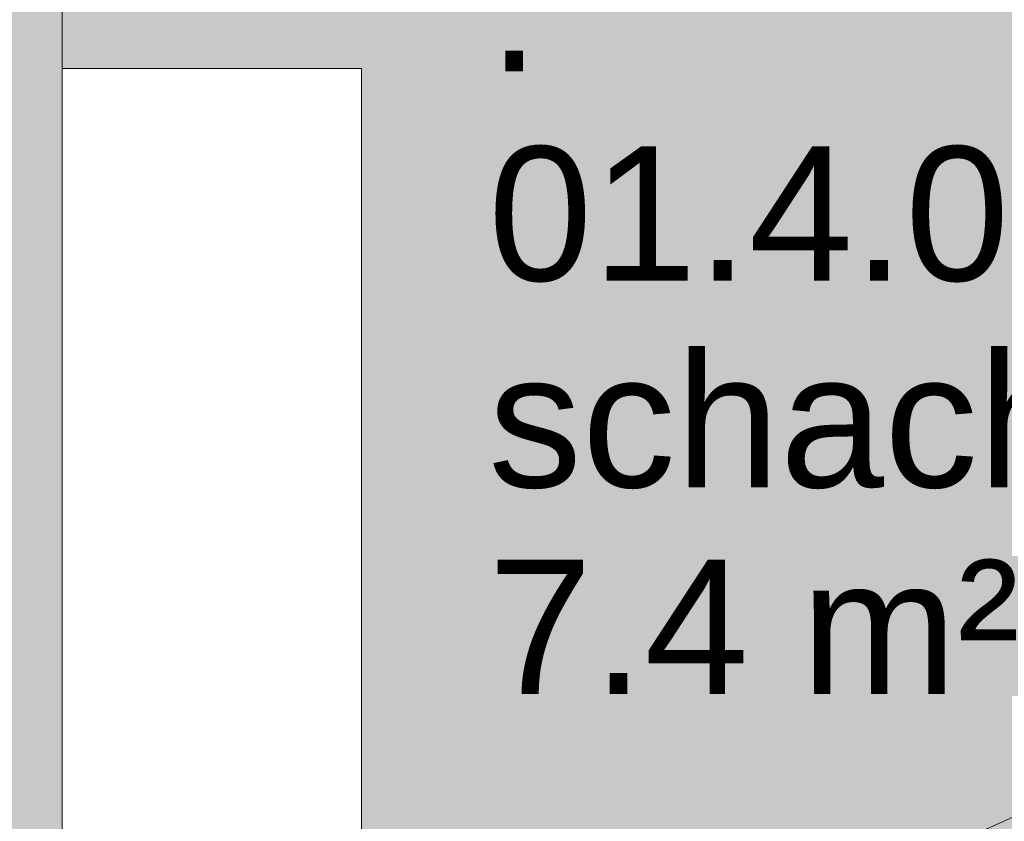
# Model space of a CAD drawing. Header units: millimetres. Extents: x -281 to 121694, y -16481 to 65128.
# Tile 174 of 256: x 18069 to 19022, y 16471 to 17247. Entities that reach past the tile are written whole.
import ezdxf

# ---------------------------------------------------------------- set-up
doc = ezdxf.new("R2010")
doc.units = ezdxf.units.MM
doc.linetypes.add('NLRS_Dash-0_6mm_Space-0_6mm_cpz', pattern=[1.2, 0.6, -0.6])
for name, color, linetype, lineweight in [('A--A2__Ruwbouw', 8, 'Continuous', 5), ('A--A45__Plafondafwerkingen', 8, 'Continuous', 5), ('A--L22__Binnenwanden', 2, 'Continuous', 5), ('A--L45__Plafondafwerkingen', 1, 'Continuous', 9), ('A--LD30__DetailPenMiddel', 3, 'NLRS_Dash-0_6mm_Space-0_6mm_cpz', 5), ('A--TR9__AlgVoorz', 1, 'Continuous', 5)]:
    doc.layers.add(name, color=color, linetype=linetype, lineweight=lineweight)
doc.styles.add('Arial_2', font='arial.ttf', dxfattribs={"height": 130})

# ---------------------------------------------------------------- blocks, each defined once
blk = doc.blocks.new('TBR-B-BWK-C-BES-ARC-R25_rvt-1-L_80_ 12')
at = {"layer": 'A--A2__Ruwbouw'}
h = blk.add_hatch(color=21, dxfattribs=at)
h.paths.add_polyline_path([(17938.87, 15810), (18110, 15810), (18110, 18545), (17860, 18545), (17860, 15810)])
h.paths.add_polyline_path([(17938.87, 19675), (18110, 19675), (18110, 22125), (17860, 22125), (17860, 19675)])
at = {"layer": 'A--L22__Binnenwanden', "color": 241, "lineweight": 18}
blk.add_line((18110, 15810), (18110, 17810), dxfattribs=at)

msp = doc.modelspace()

# ---------------------------------------------------------------- hatches: boundary and pattern name
at = {"layer": 'A--A45__Plafondafwerkingen'}
h = msp.add_hatch(color=256, dxfattribs=at)
h.paths.add_polyline_path([(21077.5, 15810), (21087.5, 15810), (21087.5, 15910), (21390, 15910), (21390, 17810), (18110, 17810), (18110, 17200), (18400, 17200), (18400, 15910), (19012.5, 15910), (19012.5, 15810), (19022.5, 15810), (19023.5, 15924), (19089.5, 15924), (19088.5, 15855), (19064.5, 15855), (19064.5, 15850), (19072.5, 15849.2), (19072.5, 15810), (19075, 15810), (19076, 15850), (21025, 15849.2), (21025, 15810), (21027.5, 15810), (21028.5, 15850), (21035.5, 15850), (21035.5, 15855), (21010.5, 15855.8), (21011.5, 15924), (21077.5, 15924), (21077.5, 15822.5)])
h.paths.add_polyline_path([(20051, 15835), (20050, 15835.8), (20050, 15835)])
h.paths.add_polyline_path([(18452.5, 25655), (18452.5, 30275), (17960, 30275), (17960, 25655), (18312.21, 25655)])

# ---------------------------------------------------------------- linework, layer by layer
at = {"layer": 'A--L45__Plafondafwerkingen', "lineweight": 5}
for p, q in [((18110, 17200), (18400, 17200)), ((18400, 17200), (18400, 15910))]:
    msp.add_line(p, q, dxfattribs=at)
at = {"layer": 'A--LD30__DetailPenMiddel', "linetype": 'Continuous'}
msp.add_line((18110, 16060), (21990, 17810), dxfattribs=at)

# ---------------------------------------------------------------- block references
at = {"lineweight": 5}
msp.add_blockref('TBR-B-BWK-C-BES-ARC-R25_rvt-1-L_80_ 12', (0, 0), dxfattribs=at)

# ---------------------------------------------------------------- texts
at = {"layer": 'A--TR9__AlgVoorz', "char_height": 130, "attachment_point": 1, "style": 'Arial_2'}
for s, insert, width in [('.', (18522.53, 17327.25), 64.135), ('01.4.006', (18522.53, 17124.57), 849.7887), ('schacht', (18522.53, 16924.57), 761.6031), ('7.4 m²', (18522.53, 16724.57), 617.2994)]:
    msp.add_mtext(s, dxfattribs=dict(at, insert=insert, width=width))

doc.saveas('drawing.dxf')
